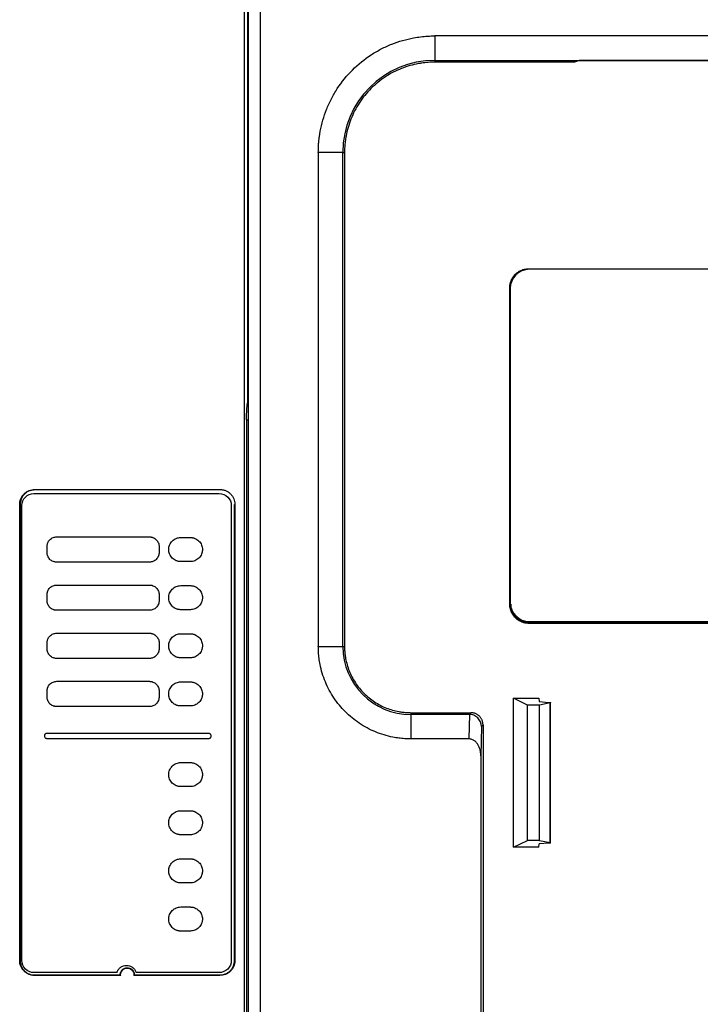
# Model space of a CAD drawing. Header units: millimetres. Extents: x 190.2 to 209.7, y 176 to 224.
# Tile 7 of 9: x 197.3 to 203, y 210.5 to 218.7. Entities that reach past the tile are written whole.
import ezdxf

# ---------------------------------------------------------------- set-up
doc = ezdxf.new("R2010")
doc.units = ezdxf.units.MM

msp = doc.modelspace()

# ---------------------------------------------------------------- linework, layer by layer
at = {"color": 7, "linetype": 'Continuous', "lineweight": 25}
for p, q in [((199.1688, 208.4066), (199.1688, 221.5409)), ((199.2012, 221.4864), (199.2012, 208.4613)), ((199.3012, 208.4613), (199.3013, 221.4863)), ((199.195, 220.4916), (199.195, 215.512)), ((207.1505, 218.5611), (200.7505, 218.5611)), ((200.7505, 218.5611), (200.7505, 218.3576)), ((200.7505, 218.3576), (207.1505, 218.3576)), ((200.7505, 218.3576), (200.7505, 218.3433)), ((201.9101, 218.3433), (200.7505, 218.3433)), ((201.9505, 218.3567), (201.9101, 218.3433)), ((205.9505, 218.3567), (201.9505, 218.3567)), ((199.7827, 217.5933), (199.7827, 213.4883)), ((199.9862, 217.5933), (199.7827, 217.5933)), ((199.9862, 213.4883), (199.9862, 217.5933)), ((199.9862, 217.5933), (200.0005, 217.5933)), ((200.0005, 217.5933), (200.0005, 213.4883)), ((201.531, 216.6271), (206.371, 216.6271)), ((206.1937, 216.6219), (201.5363, 216.6219)), ((201.3726, 213.8388), (201.3726, 216.4688)), ((201.3769, 216.4625), (201.3769, 213.855)), ((199.1866, 215.3722), (199.1866, 210.2153)), ((197.42, 214.7588), (198.96, 214.7588)), ((197.426, 214.7923), (198.966, 214.7923)), ((197.426, 214.7888), (197.426, 214.7923)), ((198.966, 214.7888), (197.426, 214.7888)), ((198.966, 214.7888), (198.966, 214.7923)), ((197.3025, 210.8788), (197.3025, 214.6688)), ((197.306, 214.6688), (197.3025, 214.6688)), ((197.306, 214.6688), (197.306, 210.8788)), ((199.086, 210.8788), (199.086, 214.6688)), ((199.086, 214.6688), (199.0895, 214.6688)), ((199.0895, 214.6688), (199.0895, 210.8788)), ((197.32, 210.8788), (197.32, 214.6588)), ((199.06, 214.6588), (199.06, 210.8788)), ((197.61, 214.3988), (198.38, 214.3988)), ((198.64, 214.3938), (198.72, 214.3938)), ((197.53, 214.2688), (197.53, 214.3188)), ((198.46, 214.3188), (198.46, 214.2688)), ((198.38, 214.1888), (197.61, 214.1888)), ((198.72, 214.1938), (198.64, 214.1938)), ((197.61, 213.9988), (198.38, 213.9988)), ((198.64, 213.9938), (198.72, 213.9938)), ((197.53, 213.8688), (197.53, 213.9188)), ((198.46, 213.9188), (198.46, 213.8688)), ((198.38, 213.7888), (197.61, 213.7888)), ((198.72, 213.7938), (198.64, 213.7938)), ((201.531, 213.6888), (201.531, 213.6804)), ((201.531, 213.6888), (206.221, 213.6888)), ((206.371, 213.6804), (201.531, 213.6804)), ((201.5363, 213.6956), (206.1937, 213.6956)), ((197.61, 213.5988), (198.38, 213.5988)), ((197.53, 213.4688), (197.53, 213.5188)), ((198.46, 213.5188), (198.46, 213.4688)), ((198.64, 213.5938), (198.72, 213.5938)), ((199.7827, 213.4883), (199.9862, 213.4883)), ((199.9862, 213.4883), (200.0005, 213.4883)), ((198.38, 213.3888), (197.61, 213.3888)), ((198.72, 213.3938), (198.64, 213.3938)), ((197.61, 213.1988), (198.38, 213.1988)), ((198.64, 213.1938), (198.72, 213.1938)), ((197.53, 213.0688), (197.53, 213.1188)), ((198.46, 213.1188), (198.46, 213.0688)), ((201.521, 213.0008), (201.4038, 213.0578)), ((201.4038, 213.0578), (201.6129, 213.0578)), ((201.4038, 211.8197), (201.4038, 213.0578)), ((201.6129, 213.0578), (201.6169, 213.0298)), ((201.6169, 213.0298), (201.696, 213.0242)), ((201.711, 211.8532), (201.711, 213.0243)), ((198.38, 212.9888), (197.61, 212.9888)), ((198.72, 212.9938), (198.64, 212.9938)), ((201.621, 213.0008), (201.521, 213.0008)), ((201.521, 211.8767), (201.521, 213.0008)), ((201.707, 213.0191), (201.621, 213.0008)), ((201.621, 211.8767), (201.621, 213.0008)), ((201.707, 211.8584), (201.707, 213.0191)), ((200.5505, 212.9383), (201.0506, 212.9383)), ((200.5505, 212.9383), (200.5505, 212.924)), ((200.5505, 212.924), (200.5505, 212.7205)), ((201.0368, 212.924), (200.5505, 212.924)), ((201.0374, 212.9239), (201.0339, 212.7205)), ((201.0506, 212.9383), (201.0368, 212.9239)), ((201.1369, 212.8247), (201.1327, 212.5796)), ((201.1505, 212.8383), (201.1369, 212.8247)), ((201.1505, 212.8383), (201.1505, 209.0533)), ((197.51, 212.7418), (197.51, 212.7488)), ((197.53, 212.7688), (198.87, 212.7688)), ((198.87, 212.7218), (197.53, 212.7218)), ((198.89, 212.7488), (198.89, 212.7418)), ((201.0339, 212.7205), (200.5505, 212.7205)), ((201.1327, 212.5796), (201.1327, 209.0533)), ((198.64, 212.5238), (198.72, 212.5238)), ((198.72, 212.3238), (198.64, 212.3238)), ((198.64, 212.1238), (198.72, 212.1238)), ((198.72, 211.9238), (198.64, 211.9238)), ((201.4038, 211.8197), (201.521, 211.8767)), ((201.6129, 211.8197), (201.4038, 211.8197)), ((201.621, 211.8767), (201.521, 211.8767)), ((201.6129, 211.8197), (201.6169, 211.8478)), ((201.696, 211.8534), (201.6169, 211.8478)), ((201.621, 211.8767), (201.707, 211.8584)), ((198.64, 211.7238), (198.72, 211.7238)), ((198.72, 211.5238), (198.64, 211.5238)), ((198.64, 211.3238), (198.72, 211.3238)), ((198.72, 211.1238), (198.64, 211.1238)), ((197.306, 210.8788), (197.3025, 210.8788)), ((199.086, 210.8788), (199.0895, 210.8788)), ((198.11, 210.7788), (197.42, 210.7788)), ((197.426, 210.7588), (197.426, 210.7553)), ((197.426, 210.7588), (198.1375, 210.7588)), ((198.1413, 210.7553), (197.426, 210.7553)), ((198.966, 210.7553), (198.2507, 210.7553)), ((198.2545, 210.7588), (198.966, 210.7588)), ((198.96, 210.7788), (198.27, 210.7788)), ((198.966, 210.7588), (198.966, 210.7553))]:
    msp.add_line(p, q, dxfattribs=at)
at = {"color": 8, "linetype": 'Continuous', "lineweight": 25}
for p, q in [((201.531, 216.6218), (201.531, 216.6271)), ((201.377, 216.4688), (201.3726, 216.4688)), ((199.1866, 215.3722), (199.2012, 215.3722)), ((201.3777, 213.8388), (201.3726, 213.8388))]:
    msp.add_line(p, q, dxfattribs=at)
at = {"color": 7, "linetype": 'Continuous', "lineweight": 25}
for centre, radius, start, end in [((200.7505, 217.5933), 0.7643, 90, 180), ((200.5505, 213.4883), 0.5643, 180, 270)]:
    msp.add_arc(centre, radius, start, end, dxfattribs=at)
for centre, major_axis in [((201.5375, 216.4613), (0.114, -0.114)), ((201.5375, 213.8563), (0.114, 0.114))]:
    msp.add_ellipse(centre, major_axis=major_axis, ratio=0.992433, start_param=2.359993, end_param=3.923193, dxfattribs=at)
for points, knots in [([(199.7827, 217.5933), (199.7828, 217.6031), (199.783, 217.6228), (199.7844, 217.6523), (199.7866, 217.6817), (199.7897, 217.711), (199.7938, 217.7403), (199.8023, 217.7905), (199.8189, 217.8611), (199.8497, 217.9513), (199.8897, 218.0392), (199.9562, 218.153), (200.0613, 218.2825), (200.1907, 218.3876), (200.3045, 218.4541), (200.3925, 218.4941), (200.4826, 218.5249), (200.5628, 218.5438), (200.6326, 218.5544), (200.6915, 218.56), (200.7308, 218.5607), (200.7505, 218.5611)], [0, 0, 0, 0, 0.019453, 0.038872, 0.058275, 0.077679, 0.097104, 0.116567, 0.178313, 0.240094, 0.304414, 0.368769, 0.500007, 0.631244, 0.695565, 0.75992, 0.821666, 0.883447, 0.922314, 0.961117, 1, 1, 1, 1]), ([(200.7505, 218.3433), (200.7413, 218.3432), (200.723, 218.343), (200.6956, 218.3414), (200.6683, 218.3389), (200.6411, 218.3354), (200.5991, 218.3284), (200.5429, 218.3152), (200.4731, 218.2914), (200.4049, 218.2604), (200.3167, 218.2088), (200.2164, 218.1274), (200.1349, 218.0271), (200.0834, 217.9389), (200.0524, 217.8707), (200.0286, 217.8009), (200.0139, 217.7387), (200.0056, 217.6846), (200.0013, 217.639), (200.0008, 217.6085), (200.0005, 217.5933)], [0, 0, 0, 0, 0.023337, 0.046631, 0.069912, 0.093213, 0.116565, 0.178306, 0.240092, 0.304408, 0.368768, 0.500006, 0.631244, 0.695559, 0.759919, 0.821661, 0.883446, 0.922312, 0.961115, 1, 1, 1, 1]), ([(201.3726, 216.4688), (201.3727, 216.4728), (201.3729, 216.4807), (201.3743, 216.4926), (201.3765, 216.5043), (201.3796, 216.5158), (201.3858, 216.5335), (201.3976, 216.5564), (201.4182, 216.5815), (201.4434, 216.6021), (201.4686, 216.6151), (201.4915, 216.6226), (201.5111, 216.6264), (201.5243, 216.6269), (201.531, 216.6271)], [0, 0, 0, 0, 0.048279, 0.096162, 0.143923, 0.191839, 0.240186, 0.370009, 0.500048, 0.629872, 0.759911, 0.840108, 0.91971, 1, 1, 1, 1]), ([(199.1866, 215.3722), (199.1867, 215.3762), (199.1867, 215.3842), (199.1868, 215.3963), (199.187, 215.4087), (199.1873, 215.421), (199.1878, 215.4333), (199.1883, 215.4454), (199.1889, 215.4572), (199.1897, 215.4686), (199.1905, 215.4792), (199.1915, 215.4891), (199.1926, 215.498), (199.1937, 215.5059), (199.1946, 215.51), (199.195, 215.512)], [0, 0, 0, 0, 0.065979, 0.133791, 0.203426, 0.27489, 0.34818, 0.423295, 0.500234, 0.578992, 0.659567, 0.741958, 0.82616, 0.912174, 1, 1, 1, 1]), ([(199.195, 215.512), (199.1953, 215.5052), (199.1957, 215.4965), (199.2002, 215.4892), (199.2012, 215.4876)], [0, 0, 0, 0, 0.776601, 1, 1, 1, 1]), ([(197.3025, 214.6688), (197.3026, 214.6727), (197.3028, 214.6804), (197.3045, 214.6919), (197.3072, 214.7032), (197.3125, 214.7185), (197.322, 214.7371), (197.3381, 214.7567), (197.3577, 214.7728), (197.3796, 214.784), (197.4027, 214.791), (197.4182, 214.7919), (197.426, 214.7923)], [0, 0, 0, 0, 0.0602712, 0.1200369, 0.1798365, 0.2402085, 0.3700315, 0.500131, 0.6299541, 0.7600538, 0.8799594, 1, 1, 1, 1]), ([(197.426, 214.7888), (197.4222, 214.7887), (197.4147, 214.7885), (197.4035, 214.7868), (197.3925, 214.7842), (197.3776, 214.7791), (197.3596, 214.7698), (197.3406, 214.7542), (197.3249, 214.7351), (197.314, 214.7138), (197.3072, 214.6914), (197.3064, 214.6763), (197.306, 214.6688)], [0, 0, 0, 0, 0.0602696, 0.1200349, 0.179835, 0.2402084, 0.3700274, 0.5001309, 0.62995, 0.7600537, 0.8799574, 1, 1, 1, 1]), ([(197.32, 214.6588), (197.32, 214.6849), (197.3308, 214.711), (197.3678, 214.748), (197.3938, 214.7588), (197.42, 214.7588)], [0, 0, 0, 0, 0.5, 0.5, 1, 1, 1, 1]), ([(198.96, 214.7588), (198.9862, 214.7588), (199.0122, 214.748), (199.0492, 214.711), (199.06, 214.6849), (199.06, 214.6588)], [0, 0, 0, 0, 0.5, 0.5, 1, 1, 1, 1]), ([(198.966, 214.7923), (198.9699, 214.7922), (198.9776, 214.792), (198.9892, 214.7903), (199.0005, 214.7876), (199.0158, 214.7823), (199.0343, 214.7728), (199.0539, 214.7567), (199.07, 214.7371), (199.0812, 214.7151), (199.0883, 214.6921), (199.0891, 214.6765), (199.0895, 214.6688)], [0, 0, 0, 0, 0.060271, 0.120037, 0.179837, 0.240208, 0.370031, 0.500131, 0.629954, 0.760054, 0.879959, 1, 1, 1, 1]), ([(197.53, 214.3188), (197.5301, 214.3213), (197.5302, 214.3263), (197.5313, 214.3338), (197.5331, 214.3411), (197.5365, 214.351), (197.5426, 214.363), (197.553, 214.3757), (197.5657, 214.3861), (197.58, 214.3934), (197.5949, 214.398), (197.605, 214.3985), (197.61, 214.3988)], [0, 0, 0, 0, 0.060243, 0.119999, 0.179808, 0.240207, 0.369955, 0.500129, 0.629877, 0.760052, 0.879922, 1, 1, 1, 1]), ([(198.38, 214.3988), (198.3825, 214.3987), (198.3875, 214.3986), (198.395, 214.3975), (198.4023, 214.3957), (198.4122, 214.3923), (198.4242, 214.3861), (198.4369, 214.3757), (198.4474, 214.363), (198.4547, 214.3488), (198.4592, 214.3339), (198.4597, 214.3238), (198.46, 214.3188)], [0, 0, 0, 0, 0.060243, 0.119999, 0.179808, 0.240207, 0.369955, 0.500129, 0.629877, 0.760052, 0.879922, 1, 1, 1, 1]), ([(198.64, 214.1938), (198.6368, 214.1938), (198.6306, 214.194), (198.6212, 214.1954), (198.6121, 214.1976), (198.5997, 214.2018), (198.5847, 214.2096), (198.5688, 214.2226), (198.5558, 214.2385), (198.5437, 214.2618), (198.5376, 214.2938), (198.5437, 214.3257), (198.5558, 214.3491), (198.5688, 214.3649), (198.5847, 214.378), (198.6025, 214.3871), (198.6211, 214.3928), (198.6337, 214.3934), (198.64, 214.3938)], [0, 0, 0, 0, 0.030166, 0.060083, 0.090022, 0.12025, 0.185225, 0.25037, 0.315344, 0.38049, 0.500065, 0.619641, 0.684615, 0.749761, 0.814735, 0.87988, 0.939898, 1, 1, 1, 1]), ([(198.72, 214.3938), (198.7232, 214.3937), (198.7294, 214.3935), (198.7388, 214.3921), (198.7479, 214.39), (198.7603, 214.3857), (198.7753, 214.378), (198.7912, 214.365), (198.8042, 214.3491), (198.8133, 214.3313), (198.819, 214.3126), (198.8197, 214.3001), (198.82, 214.2938)], [0, 0, 0, 0, 0.060259, 0.120021, 0.179824, 0.240208, 0.369998, 0.50013, 0.629921, 0.760053, 0.879943, 1, 1, 1, 1]), ([(197.61, 214.1888), (197.6075, 214.1888), (197.6025, 214.189), (197.595, 214.1901), (197.5877, 214.1918), (197.5778, 214.1952), (197.5658, 214.2014), (197.5531, 214.2118), (197.5426, 214.2245), (197.5353, 214.2387), (197.5308, 214.2537), (197.5303, 214.2637), (197.53, 214.2688)], [0, 0, 0, 0, 0.060243, 0.119999, 0.179808, 0.240207, 0.369955, 0.500129, 0.629877, 0.760052, 0.879922, 1, 1, 1, 1]), ([(198.46, 214.2688), (198.4599, 214.2662), (198.4598, 214.2612), (198.4587, 214.2538), (198.4569, 214.2464), (198.4535, 214.2365), (198.4474, 214.2245), (198.437, 214.2118), (198.4243, 214.2014), (198.41, 214.1941), (198.3951, 214.1896), (198.385, 214.189), (198.38, 214.1888)], [0, 0, 0, 0, 0.060243, 0.119999, 0.179808, 0.240207, 0.369955, 0.500129, 0.629877, 0.760052, 0.879922, 1, 1, 1, 1]), ([(198.82, 214.2938), (198.8199, 214.2906), (198.8198, 214.2843), (198.8184, 214.275), (198.8162, 214.2658), (198.8119, 214.2535), (198.8042, 214.2385), (198.7912, 214.2226), (198.7753, 214.2096), (198.7575, 214.2004), (198.7389, 214.1948), (198.7263, 214.1941), (198.72, 214.1938)], [0, 0, 0, 0, 0.060259, 0.120021, 0.179824, 0.240208, 0.369998, 0.50013, 0.629921, 0.760053, 0.879943, 1, 1, 1, 1]), ([(197.53, 213.9188), (197.5301, 213.9213), (197.5302, 213.9263), (197.5313, 213.9338), (197.5331, 213.9411), (197.5365, 213.951), (197.5426, 213.963), (197.553, 213.9757), (197.5657, 213.9861), (197.58, 213.9934), (197.5949, 213.998), (197.605, 213.9985), (197.61, 213.9988)], [0, 0, 0, 0, 0.060243, 0.119999, 0.179808, 0.240207, 0.369955, 0.500129, 0.629877, 0.760052, 0.879922, 1, 1, 1, 1]), ([(198.38, 213.9988), (198.3825, 213.9987), (198.3875, 213.9986), (198.395, 213.9975), (198.4023, 213.9957), (198.4122, 213.9923), (198.4242, 213.9861), (198.4369, 213.9757), (198.4474, 213.963), (198.4547, 213.9488), (198.4592, 213.9339), (198.4597, 213.9238), (198.46, 213.9188)], [0, 0, 0, 0, 0.060243, 0.119999, 0.179808, 0.240207, 0.369955, 0.500129, 0.629877, 0.760052, 0.879922, 1, 1, 1, 1]), ([(198.64, 213.7938), (198.6368, 213.7938), (198.6306, 213.794), (198.6212, 213.7954), (198.6121, 213.7976), (198.5997, 213.8018), (198.5847, 213.8096), (198.5688, 213.8226), (198.5558, 213.8385), (198.5437, 213.8618), (198.5376, 213.8938), (198.5437, 213.9257), (198.5558, 213.9491), (198.5688, 213.9649), (198.5847, 213.978), (198.6025, 213.9871), (198.6211, 213.9928), (198.6337, 213.9934), (198.64, 213.9938)], [0, 0, 0, 0, 0.030166, 0.060083, 0.090022, 0.12025, 0.185225, 0.25037, 0.315344, 0.38049, 0.500065, 0.619641, 0.684615, 0.749761, 0.814735, 0.87988, 0.939898, 1, 1, 1, 1]), ([(198.72, 213.9938), (198.7232, 213.9937), (198.7294, 213.9935), (198.7388, 213.9921), (198.7479, 213.99), (198.7603, 213.9857), (198.7753, 213.978), (198.7912, 213.965), (198.8042, 213.9491), (198.8133, 213.9313), (198.819, 213.9126), (198.8197, 213.9001), (198.82, 213.8938)], [0, 0, 0, 0, 0.060259, 0.120021, 0.179824, 0.240208, 0.369998, 0.50013, 0.629921, 0.760053, 0.879943, 1, 1, 1, 1]), ([(197.61, 213.7888), (197.6075, 213.7888), (197.6025, 213.789), (197.595, 213.7901), (197.5877, 213.7918), (197.5778, 213.7952), (197.5658, 213.8014), (197.5531, 213.8118), (197.5426, 213.8245), (197.5353, 213.8387), (197.5308, 213.8537), (197.5303, 213.8637), (197.53, 213.8688)], [0, 0, 0, 0, 0.060243, 0.119999, 0.179808, 0.240207, 0.369955, 0.500129, 0.629877, 0.760052, 0.879922, 1, 1, 1, 1]), ([(198.46, 213.8688), (198.4599, 213.8662), (198.4598, 213.8612), (198.4587, 213.8538), (198.4569, 213.8464), (198.4535, 213.8365), (198.4474, 213.8245), (198.437, 213.8118), (198.4243, 213.8014), (198.41, 213.7941), (198.3951, 213.7896), (198.385, 213.789), (198.38, 213.7888)], [0, 0, 0, 0, 0.060243, 0.119999, 0.179808, 0.240207, 0.369955, 0.500129, 0.629877, 0.760052, 0.879922, 1, 1, 1, 1]), ([(198.82, 213.8938), (198.8199, 213.8906), (198.8198, 213.8843), (198.8184, 213.875), (198.8162, 213.8658), (198.8119, 213.8535), (198.8042, 213.8385), (198.7912, 213.8226), (198.7753, 213.8096), (198.7575, 213.8004), (198.7389, 213.7948), (198.7263, 213.7941), (198.72, 213.7938)], [0, 0, 0, 0, 0.060259, 0.120021, 0.179824, 0.240208, 0.369998, 0.50013, 0.629921, 0.760053, 0.879943, 1, 1, 1, 1]), ([(201.531, 213.6804), (201.527, 213.6805), (201.519, 213.6806), (201.5072, 213.682), (201.4955, 213.6842), (201.4839, 213.6874), (201.4663, 213.6936), (201.4434, 213.7054), (201.4183, 213.726), (201.3976, 213.7512), (201.3846, 213.7764), (201.3772, 213.7993), (201.3733, 213.8189), (201.3728, 213.8321), (201.3726, 213.8388)], [0, 0, 0, 0, 0.048279, 0.096162, 0.143923, 0.191839, 0.240186, 0.370009, 0.500048, 0.629872, 0.759911, 0.840108, 0.91971, 1, 1, 1, 1]), ([(201.381, 213.8388), (201.3811, 213.835), (201.3812, 213.8274), (201.3826, 213.8162), (201.3847, 213.8051), (201.3876, 213.7942), (201.3935, 213.7775), (201.4047, 213.7558), (201.4242, 213.732), (201.448, 213.7125), (201.4719, 213.7001), (201.4936, 213.6931), (201.5121, 213.6894), (201.5247, 213.689), (201.531, 213.6888)], [0, 0, 0, 0, 0.048277, 0.096159, 0.14392, 0.191837, 0.240186, 0.370003, 0.500048, 0.629866, 0.759911, 0.840105, 0.919707, 1, 1, 1, 1]), ([(197.53, 213.5188), (197.5301, 213.5213), (197.5302, 213.5263), (197.5313, 213.5338), (197.5331, 213.5411), (197.5365, 213.551), (197.5426, 213.563), (197.553, 213.5757), (197.5657, 213.5861), (197.58, 213.5934), (197.5949, 213.598), (197.605, 213.5985), (197.61, 213.5988)], [0, 0, 0, 0, 0.060243, 0.119999, 0.179808, 0.240207, 0.369955, 0.500129, 0.629877, 0.760052, 0.879922, 1, 1, 1, 1]), ([(198.38, 213.5988), (198.3825, 213.5987), (198.3875, 213.5986), (198.395, 213.5975), (198.4023, 213.5957), (198.4122, 213.5923), (198.4242, 213.5861), (198.4369, 213.5757), (198.4474, 213.563), (198.4547, 213.5488), (198.4592, 213.5339), (198.4597, 213.5238), (198.46, 213.5188)], [0, 0, 0, 0, 0.060243, 0.119999, 0.179808, 0.240207, 0.369955, 0.500129, 0.629877, 0.760052, 0.879922, 1, 1, 1, 1]), ([(198.64, 213.3938), (198.6368, 213.3938), (198.6306, 213.394), (198.6212, 213.3954), (198.6121, 213.3976), (198.5997, 213.4018), (198.5847, 213.4096), (198.5688, 213.4226), (198.5558, 213.4385), (198.5437, 213.4618), (198.5376, 213.4938), (198.5437, 213.5257), (198.5558, 213.5491), (198.5688, 213.5649), (198.5847, 213.578), (198.6025, 213.5871), (198.6211, 213.5928), (198.6337, 213.5934), (198.64, 213.5938)], [0, 0, 0, 0, 0.0301662, 0.0600835, 0.0900217, 0.1202503, 0.1852247, 0.25037, 0.3153444, 0.3804898, 0.5000653, 0.6196409, 0.6846152, 0.7497605, 0.814735, 0.8798803, 0.9398985, 1, 1, 1, 1]), ([(198.72, 213.5938), (198.7232, 213.5937), (198.7294, 213.5935), (198.7388, 213.5921), (198.7479, 213.59), (198.7603, 213.5857), (198.7753, 213.578), (198.7912, 213.565), (198.8042, 213.5491), (198.8133, 213.5313), (198.819, 213.5126), (198.8197, 213.5001), (198.82, 213.4938)], [0, 0, 0, 0, 0.060259, 0.120021, 0.179824, 0.240208, 0.369998, 0.50013, 0.629921, 0.760053, 0.879943, 1, 1, 1, 1]), ([(197.61, 213.3888), (197.6075, 213.3888), (197.6025, 213.389), (197.595, 213.3901), (197.5877, 213.3918), (197.5778, 213.3952), (197.5658, 213.4014), (197.5531, 213.4118), (197.5426, 213.4245), (197.5353, 213.4387), (197.5308, 213.4537), (197.5303, 213.4637), (197.53, 213.4688)], [0, 0, 0, 0, 0.060243, 0.1199994, 0.1798082, 0.2402069, 0.3699548, 0.5001294, 0.6298775, 0.7600523, 0.8799221, 1, 1, 1, 1]), ([(198.46, 213.4688), (198.4599, 213.4662), (198.4598, 213.4612), (198.4587, 213.4538), (198.4569, 213.4464), (198.4535, 213.4365), (198.4474, 213.4245), (198.437, 213.4118), (198.4243, 213.4014), (198.41, 213.3941), (198.3951, 213.3896), (198.385, 213.389), (198.38, 213.3888)], [0, 0, 0, 0, 0.060243, 0.119999, 0.179808, 0.240207, 0.369955, 0.500129, 0.629877, 0.760052, 0.879922, 1, 1, 1, 1]), ([(198.82, 213.4938), (198.8199, 213.4906), (198.8198, 213.4843), (198.8184, 213.475), (198.8162, 213.4658), (198.8119, 213.4535), (198.8042, 213.4385), (198.7912, 213.4226), (198.7753, 213.4096), (198.7575, 213.4004), (198.7389, 213.3948), (198.7263, 213.3941), (198.72, 213.3938)], [0, 0, 0, 0, 0.060259, 0.120021, 0.179824, 0.240208, 0.369998, 0.50013, 0.629921, 0.760053, 0.879943, 1, 1, 1, 1]), ([(200.5505, 212.7205), (200.5422, 212.7205), (200.5256, 212.7207), (200.5007, 212.7219), (200.476, 212.7239), (200.4513, 212.7268), (200.4266, 212.7304), (200.3854, 212.7378), (200.328, 212.7521), (200.2562, 212.7777), (200.1873, 212.8103), (200.1012, 212.8622), (200.0041, 212.9419), (199.9244, 213.0389), (199.8726, 213.1251), (199.84, 213.1939), (199.8143, 213.2657), (199.798, 213.3311), (199.7886, 213.3889), (199.7836, 213.4385), (199.783, 213.4717), (199.7827, 213.4883)], [0, 0, 0, 0, 0.0206727, 0.0413044, 0.0619168, 0.0825316, 0.1031706, 0.1238554, 0.1869554, 0.2500991, 0.3131991, 0.3763428, 0.500008, 0.6236732, 0.6867732, 0.7499169, 0.8130169, 0.8761606, 0.9174598, 0.9586815, 1, 1, 1, 1]), ([(200.0005, 213.4883), (200.0006, 213.4815), (200.0007, 213.4681), (200.0019, 213.448), (200.0037, 213.428), (200.0063, 213.408), (200.0114, 213.3773), (200.0211, 213.336), (200.0386, 213.2848), (200.0613, 213.2348), (200.0991, 213.1702), (200.1588, 213.0966), (200.2324, 213.0369), (200.2971, 212.9991), (200.347, 212.9763), (200.3983, 212.9588), (200.4438, 212.9481), (200.4835, 212.942), (200.5169, 212.9389), (200.5393, 212.9385), (200.5505, 212.9383)], [0, 0, 0, 0, 0.023334, 0.046627, 0.069909, 0.093211, 0.116565, 0.178298, 0.240092, 0.304399, 0.368768, 0.500006, 0.631244, 0.695551, 0.759919, 0.821652, 0.883446, 0.922308, 0.961111, 1, 1, 1, 1]), ([(197.53, 213.1188), (197.5301, 213.1213), (197.5302, 213.1263), (197.5313, 213.1338), (197.5331, 213.1411), (197.5365, 213.151), (197.5426, 213.163), (197.553, 213.1757), (197.5657, 213.1861), (197.58, 213.1934), (197.5949, 213.198), (197.605, 213.1985), (197.61, 213.1988)], [0, 0, 0, 0, 0.060243, 0.1199994, 0.1798082, 0.2402069, 0.3699548, 0.5001294, 0.6298775, 0.7600523, 0.8799221, 1, 1, 1, 1]), ([(198.38, 213.1988), (198.3825, 213.1987), (198.3875, 213.1986), (198.395, 213.1975), (198.4023, 213.1957), (198.4122, 213.1923), (198.4242, 213.1861), (198.4369, 213.1757), (198.4474, 213.163), (198.4547, 213.1488), (198.4592, 213.1339), (198.4597, 213.1238), (198.46, 213.1188)], [0, 0, 0, 0, 0.060243, 0.119999, 0.179808, 0.240207, 0.369955, 0.500129, 0.629877, 0.760052, 0.879922, 1, 1, 1, 1]), ([(198.64, 212.9938), (198.6368, 212.9938), (198.6306, 212.994), (198.6212, 212.9954), (198.6121, 212.9976), (198.5997, 213.0018), (198.5847, 213.0096), (198.5688, 213.0226), (198.5558, 213.0385), (198.5437, 213.0618), (198.5376, 213.0938), (198.5437, 213.1257), (198.5558, 213.1491), (198.5688, 213.1649), (198.5847, 213.178), (198.6025, 213.1871), (198.6211, 213.1928), (198.6337, 213.1934), (198.64, 213.1938)], [0, 0, 0, 0, 0.030166, 0.060083, 0.090022, 0.12025, 0.185225, 0.25037, 0.315344, 0.38049, 0.500065, 0.619641, 0.684615, 0.749761, 0.814735, 0.87988, 0.939898, 1, 1, 1, 1]), ([(198.72, 213.1938), (198.7232, 213.1937), (198.7294, 213.1935), (198.7388, 213.1921), (198.7479, 213.19), (198.7603, 213.1857), (198.7753, 213.178), (198.7912, 213.165), (198.8042, 213.1491), (198.8133, 213.1313), (198.819, 213.1126), (198.8197, 213.1001), (198.82, 213.0938)], [0, 0, 0, 0, 0.060259, 0.1200207, 0.1798243, 0.2402078, 0.3699983, 0.5001303, 0.629921, 0.7600531, 0.8799433, 1, 1, 1, 1]), ([(197.61, 212.9888), (197.6075, 212.9888), (197.6025, 212.989), (197.595, 212.9901), (197.5877, 212.9918), (197.5778, 212.9952), (197.5658, 213.0014), (197.5531, 213.0118), (197.5426, 213.0245), (197.5353, 213.0387), (197.5308, 213.0537), (197.5303, 213.0637), (197.53, 213.0688)], [0, 0, 0, 0, 0.060243, 0.119999, 0.179808, 0.240207, 0.369955, 0.500129, 0.629877, 0.760052, 0.879922, 1, 1, 1, 1]), ([(198.46, 213.0688), (198.4599, 213.0662), (198.4598, 213.0612), (198.4587, 213.0538), (198.4569, 213.0464), (198.4535, 213.0365), (198.4474, 213.0245), (198.437, 213.0118), (198.4243, 213.0014), (198.41, 212.9941), (198.3951, 212.9896), (198.385, 212.989), (198.38, 212.9888)], [0, 0, 0, 0, 0.060243, 0.119999, 0.179808, 0.240207, 0.369955, 0.500129, 0.629877, 0.760052, 0.879922, 1, 1, 1, 1]), ([(198.82, 213.0938), (198.8199, 213.0906), (198.8198, 213.0843), (198.8184, 213.075), (198.8162, 213.0658), (198.8119, 213.0535), (198.8042, 213.0385), (198.7912, 213.0226), (198.7753, 213.0096), (198.7575, 213.0004), (198.7389, 212.9948), (198.7263, 212.9941), (198.72, 212.9938)], [0, 0, 0, 0, 0.060259, 0.120021, 0.179824, 0.240208, 0.369998, 0.50013, 0.629921, 0.760053, 0.879943, 1, 1, 1, 1]), ([(201.696, 213.0242), (201.6973, 213.024), (201.7002, 213.0238), (201.7041, 213.0233), (201.7077, 213.0227), (201.7104, 213.0219), (201.7108, 213.0213), (201.711, 213.021)], [0, 0, 0, 0, 0.150464, 0.325696, 0.525703, 0.750477, 1, 1, 1, 1]), ([(201.1369, 212.8247), (201.1368, 212.8278), (201.1366, 212.8337), (201.1353, 212.8421), (201.1337, 212.8493), (201.1318, 212.8555), (201.128, 212.8658), (201.1208, 212.8794), (201.1078, 212.895), (201.0925, 212.9076), (201.0749, 212.9168), (201.0563, 212.9227), (201.0436, 212.9235), (201.0374, 212.9239)], [0, 0, 0, 0, 0.063049, 0.119446, 0.169192, 0.212286, 0.248729, 0.388312, 0.512456, 0.641648, 0.765588, 0.88483, 1, 1, 1, 1]), ([(201.1505, 212.8383), (201.1504, 212.8416), (201.1502, 212.8481), (201.1487, 212.8579), (201.1463, 212.8674), (201.143, 212.8766), (201.1388, 212.8855), (201.1338, 212.8939), (201.1279, 212.9018), (201.1213, 212.9091), (201.1141, 212.9157), (201.1062, 212.9215), (201.0977, 212.9266), (201.0889, 212.9308), (201.0796, 212.9341), (201.0701, 212.9365), (201.0604, 212.938), (201.0538, 212.9382), (201.0506, 212.9383)], [0, 0, 0, 0, 0.062505, 0.125008, 0.18751, 0.25001, 0.312508, 0.375006, 0.437503, 0.5, 0.562497, 0.624994, 0.687492, 0.74999, 0.81249, 0.874992, 0.937495, 1, 1, 1, 1]), ([(197.51, 212.7488), (197.5101, 212.7501), (197.5102, 212.7527), (197.5113, 212.7565), (197.5132, 212.7599), (197.5166, 212.7639), (197.5221, 212.768), (197.5274, 212.7685), (197.53, 212.7688)], [0, 0, 0, 0, 0.1272, 0.249746, 0.3727, 0.501075, 0.749743, 1, 1, 1, 1]), ([(197.53, 212.7218), (197.5287, 212.7218), (197.5261, 212.722), (197.5223, 212.7231), (197.5188, 212.725), (197.5148, 212.7283), (197.5108, 212.7339), (197.5103, 212.7391), (197.51, 212.7418)], [0, 0, 0, 0, 0.1272, 0.249746, 0.3727, 0.501075, 0.749743, 1, 1, 1, 1]), ([(198.87, 212.7688), (198.8713, 212.7687), (198.8739, 212.7686), (198.8777, 212.7674), (198.8812, 212.7655), (198.8852, 212.7622), (198.8892, 212.7567), (198.8897, 212.7514), (198.89, 212.7488)], [0, 0, 0, 0, 0.1272001, 0.2497464, 0.3727003, 0.5010746, 0.7497428, 1, 1, 1, 1]), ([(198.89, 212.7418), (198.8899, 212.7404), (198.8898, 212.7378), (198.8887, 212.7341), (198.8868, 212.7306), (198.8834, 212.7266), (198.8779, 212.7226), (198.8726, 212.722), (198.87, 212.7218)], [0, 0, 0, 0, 0.1272, 0.249746, 0.3727, 0.501075, 0.749743, 1, 1, 1, 1]), ([(201.1327, 212.5796), (201.1326, 212.584), (201.1325, 212.5929), (201.1311, 212.606), (201.129, 212.619), (201.1248, 212.6362), (201.1174, 212.6569), (201.1048, 212.6793), (201.0893, 212.6977), (201.0733, 212.7096), (201.0588, 212.7163), (201.0465, 212.7198), (201.0381, 212.7203), (201.0339, 212.7205)], [0, 0, 0, 0, 0.070554, 0.140133, 0.209051, 0.277628, 0.420481, 0.555596, 0.681452, 0.798688, 0.867496, 0.933928, 1, 1, 1, 1]), ([(198.64, 212.3238), (198.6368, 212.3238), (198.6306, 212.324), (198.6212, 212.3254), (198.6121, 212.3276), (198.5997, 212.3318), (198.5847, 212.3396), (198.5688, 212.3526), (198.5558, 212.3685), (198.5437, 212.3918), (198.5376, 212.4238), (198.5437, 212.4557), (198.5558, 212.4791), (198.5688, 212.4949), (198.5847, 212.508), (198.6025, 212.5171), (198.6211, 212.5228), (198.6337, 212.5234), (198.64, 212.5238)], [0, 0, 0, 0, 0.0301662, 0.0600835, 0.0900217, 0.1202503, 0.1852247, 0.25037, 0.3153444, 0.3804898, 0.5000653, 0.6196409, 0.6846152, 0.7497605, 0.814735, 0.8798803, 0.9398985, 1, 1, 1, 1]), ([(198.72, 212.5238), (198.7232, 212.5237), (198.7294, 212.5235), (198.7388, 212.5221), (198.7479, 212.52), (198.7603, 212.5157), (198.7753, 212.508), (198.7912, 212.495), (198.8042, 212.4791), (198.8133, 212.4613), (198.819, 212.4426), (198.8197, 212.4301), (198.82, 212.4238)], [0, 0, 0, 0, 0.060259, 0.120021, 0.179824, 0.240208, 0.369998, 0.50013, 0.629921, 0.760053, 0.879943, 1, 1, 1, 1]), ([(198.82, 212.4238), (198.8199, 212.4206), (198.8198, 212.4143), (198.8184, 212.405), (198.8162, 212.3958), (198.8119, 212.3835), (198.8042, 212.3685), (198.7912, 212.3526), (198.7753, 212.3396), (198.7575, 212.3304), (198.7389, 212.3248), (198.7263, 212.3241), (198.72, 212.3238)], [0, 0, 0, 0, 0.060259, 0.120021, 0.179824, 0.240208, 0.369998, 0.50013, 0.629921, 0.760053, 0.879943, 1, 1, 1, 1]), ([(198.64, 211.9238), (198.6368, 211.9238), (198.6306, 211.924), (198.6212, 211.9254), (198.6121, 211.9276), (198.5997, 211.9318), (198.5847, 211.9396), (198.5688, 211.9526), (198.5558, 211.9685), (198.5437, 211.9918), (198.5376, 212.0238), (198.5437, 212.0557), (198.5558, 212.0791), (198.5688, 212.0949), (198.5847, 212.108), (198.6025, 212.1171), (198.6211, 212.1228), (198.6337, 212.1234), (198.64, 212.1238)], [0, 0, 0, 0, 0.030166, 0.060083, 0.090022, 0.12025, 0.185225, 0.25037, 0.315344, 0.38049, 0.500065, 0.619641, 0.684615, 0.749761, 0.814735, 0.87988, 0.939898, 1, 1, 1, 1]), ([(198.72, 212.1238), (198.7232, 212.1237), (198.7294, 212.1235), (198.7388, 212.1221), (198.7479, 212.12), (198.7603, 212.1157), (198.7753, 212.108), (198.7912, 212.095), (198.8042, 212.0791), (198.8133, 212.0613), (198.819, 212.0426), (198.8197, 212.0301), (198.82, 212.0238)], [0, 0, 0, 0, 0.060259, 0.120021, 0.179824, 0.240208, 0.369998, 0.50013, 0.629921, 0.760053, 0.879943, 1, 1, 1, 1]), ([(198.82, 212.0238), (198.8199, 212.0206), (198.8198, 212.0143), (198.8184, 212.005), (198.8162, 211.9958), (198.8119, 211.9835), (198.8042, 211.9685), (198.7912, 211.9526), (198.7753, 211.9396), (198.7575, 211.9304), (198.7389, 211.9248), (198.7263, 211.9241), (198.72, 211.9238)], [0, 0, 0, 0, 0.060259, 0.120021, 0.179824, 0.240208, 0.369998, 0.50013, 0.629921, 0.760053, 0.879943, 1, 1, 1, 1]), ([(201.711, 211.8566), (201.7109, 211.8563), (201.7107, 211.8559), (201.7092, 211.8553), (201.7071, 211.8547), (201.7045, 211.8543), (201.7018, 211.8539), (201.6989, 211.8536), (201.6969, 211.8534), (201.696, 211.8534)], [0, 0, 0, 0, 0.180834, 0.349009, 0.504521, 0.647371, 0.777563, 0.895102, 1, 1, 1, 1]), ([(198.64, 211.5238), (198.6368, 211.5238), (198.6306, 211.524), (198.6212, 211.5254), (198.6121, 211.5276), (198.5997, 211.5318), (198.5847, 211.5396), (198.5688, 211.5526), (198.5558, 211.5685), (198.5437, 211.5918), (198.5376, 211.6238), (198.5437, 211.6557), (198.5558, 211.6791), (198.5688, 211.6949), (198.5847, 211.708), (198.6025, 211.7171), (198.6211, 211.7228), (198.6337, 211.7234), (198.64, 211.7238)], [0, 0, 0, 0, 0.030166, 0.060083, 0.090022, 0.12025, 0.185225, 0.25037, 0.315344, 0.38049, 0.500065, 0.619641, 0.684615, 0.749761, 0.814735, 0.87988, 0.939898, 1, 1, 1, 1]), ([(198.72, 211.7238), (198.7232, 211.7237), (198.7294, 211.7235), (198.7388, 211.7221), (198.7479, 211.72), (198.7603, 211.7157), (198.7753, 211.708), (198.7912, 211.695), (198.8042, 211.6791), (198.8133, 211.6613), (198.819, 211.6426), (198.8197, 211.6301), (198.82, 211.6238)], [0, 0, 0, 0, 0.060259, 0.120021, 0.179824, 0.240208, 0.369998, 0.50013, 0.629921, 0.760053, 0.879943, 1, 1, 1, 1]), ([(198.82, 211.6238), (198.8199, 211.6206), (198.8198, 211.6143), (198.8184, 211.605), (198.8162, 211.5958), (198.8119, 211.5835), (198.8042, 211.5685), (198.7912, 211.5526), (198.7753, 211.5396), (198.7575, 211.5304), (198.7389, 211.5248), (198.7263, 211.5241), (198.72, 211.5238)], [0, 0, 0, 0, 0.060259, 0.120021, 0.179824, 0.240208, 0.369998, 0.50013, 0.629921, 0.760053, 0.879943, 1, 1, 1, 1]), ([(198.64, 211.1238), (198.6368, 211.1238), (198.6306, 211.124), (198.6212, 211.1254), (198.6121, 211.1276), (198.5997, 211.1318), (198.5847, 211.1396), (198.5688, 211.1526), (198.5558, 211.1685), (198.5437, 211.1918), (198.5376, 211.2238), (198.5437, 211.2557), (198.5558, 211.2791), (198.5688, 211.2949), (198.5847, 211.308), (198.6025, 211.3171), (198.6211, 211.3228), (198.6337, 211.3234), (198.64, 211.3238)], [0, 0, 0, 0, 0.030166, 0.060083, 0.090022, 0.12025, 0.185225, 0.25037, 0.315344, 0.38049, 0.500065, 0.619641, 0.684615, 0.749761, 0.814735, 0.87988, 0.939898, 1, 1, 1, 1]), ([(198.72, 211.3238), (198.7232, 211.3237), (198.7294, 211.3235), (198.7388, 211.3221), (198.7479, 211.32), (198.7603, 211.3157), (198.7753, 211.308), (198.7912, 211.295), (198.8042, 211.2791), (198.8133, 211.2613), (198.819, 211.2426), (198.8197, 211.2301), (198.82, 211.2238)], [0, 0, 0, 0, 0.060259, 0.120021, 0.179824, 0.240208, 0.369998, 0.50013, 0.629921, 0.760053, 0.879943, 1, 1, 1, 1]), ([(198.82, 211.2238), (198.8199, 211.2206), (198.8198, 211.2143), (198.8184, 211.205), (198.8162, 211.1958), (198.8119, 211.1835), (198.8042, 211.1685), (198.7912, 211.1526), (198.7753, 211.1396), (198.7575, 211.1304), (198.7389, 211.1248), (198.7263, 211.1241), (198.72, 211.1238)], [0, 0, 0, 0, 0.060259, 0.120021, 0.179824, 0.240208, 0.369998, 0.50013, 0.629921, 0.760053, 0.879943, 1, 1, 1, 1]), ([(197.426, 210.7553), (197.4221, 210.7554), (197.4144, 210.7556), (197.4028, 210.7573), (197.3915, 210.76), (197.3762, 210.7652), (197.3577, 210.7748), (197.3381, 210.7908), (197.322, 210.8105), (197.3108, 210.8324), (197.3037, 210.8555), (197.3029, 210.871), (197.3025, 210.8788)], [0, 0, 0, 0, 0.060271, 0.120037, 0.179837, 0.240208, 0.370031, 0.500131, 0.629954, 0.760054, 0.879959, 1, 1, 1, 1]), ([(197.306, 210.8788), (197.3061, 210.875), (197.3063, 210.8674), (197.3079, 210.8563), (197.3106, 210.8453), (197.3157, 210.8304), (197.325, 210.8124), (197.3406, 210.7934), (197.3596, 210.7777), (197.381, 210.7668), (197.4034, 210.76), (197.4185, 210.7592), (197.426, 210.7588)], [0, 0, 0, 0, 0.06027, 0.120035, 0.179835, 0.240208, 0.370027, 0.500131, 0.62995, 0.760054, 0.879957, 1, 1, 1, 1]), ([(197.42, 210.7788), (197.3938, 210.7788), (197.3678, 210.7895), (197.3308, 210.8266), (197.32, 210.8526), (197.32, 210.8788)], [0, 0, 0, 0, 0.5, 0.5, 1, 1, 1, 1]), ([(198.11, 210.7788), (198.1109, 210.7815), (198.1127, 210.787), (198.1164, 210.7949), (198.1218, 210.8038), (198.1294, 210.8132), (198.1432, 210.8254), (198.1634, 210.836), (198.19, 210.8401), (198.2166, 210.836), (198.2368, 210.8254), (198.2506, 210.8133), (198.259, 210.8027), (198.2658, 210.7911), (198.2686, 210.7829), (198.27, 210.7788)], [0, 0, 0, 0, 0.040668, 0.081168, 0.121945, 0.186079, 0.250461, 0.378533, 0.500033, 0.621533, 0.749605, 0.813738, 0.878121, 0.938999, 1, 1, 1, 1]), ([(198.1375, 210.7608), (198.1376, 210.7632), (198.1378, 210.7681), (198.1392, 210.7753), (198.1419, 210.7838), (198.1467, 210.7931), (198.1568, 210.8055), (198.1734, 210.8164), (198.196, 210.8207), (198.2186, 210.8164), (198.2351, 210.8055), (198.2453, 210.7931), (198.2506, 210.7827), (198.2539, 210.7718), (198.2543, 210.7644), (198.2545, 210.7608)], [0, 0, 0, 0, 0.040172, 0.080087, 0.120385, 0.185391, 0.25069, 0.380301, 0.500047, 0.619792, 0.749404, 0.81441, 0.879709, 0.939783, 1, 1, 1, 1]), ([(198.141, 210.7608), (198.141, 210.7752), (198.1469, 210.7895), (198.1673, 210.8098), (198.1816, 210.8158), (198.2104, 210.8158), (198.2247, 210.8098), (198.2451, 210.7895), (198.251, 210.7752), (198.251, 210.7608)], [0, 0, 0, 0, 0.25, 0.25, 0.5, 0.5, 0.75, 0.75, 1, 1, 1, 1]), ([(199.06, 210.8788), (199.06, 210.8526), (199.0492, 210.8266), (199.0122, 210.7895), (198.9862, 210.7788), (198.96, 210.7788)], [0, 0, 0, 0, 0.5, 0.5, 1, 1, 1, 1]), ([(199.0895, 210.8788), (199.0894, 210.8749), (199.0892, 210.8671), (199.0875, 210.8556), (199.0848, 210.8443), (199.0795, 210.829), (199.07, 210.8105), (199.0539, 210.7909), (199.0343, 210.7748), (199.0124, 210.7635), (198.9893, 210.7565), (198.9738, 210.7557), (198.966, 210.7553)], [0, 0, 0, 0, 0.060271, 0.120037, 0.179837, 0.240208, 0.370031, 0.500131, 0.629954, 0.760054, 0.879959, 1, 1, 1, 1]), ([(198.966, 210.7588), (198.9698, 210.7589), (198.9773, 210.7591), (198.9885, 210.7607), (198.9995, 210.7633), (199.0144, 210.7684), (199.0324, 210.7777), (199.0514, 210.7933), (199.0671, 210.8124), (199.078, 210.8337), (199.0848, 210.8561), (199.0856, 210.8712), (199.086, 210.8788)], [0, 0, 0, 0, 0.06027, 0.120035, 0.179835, 0.240208, 0.370027, 0.500131, 0.62995, 0.760054, 0.879957, 1, 1, 1, 1])]:
    msp.add_open_spline(points, degree=3, knots=knots, dxfattribs=at)
for points in [[(201.711, 213.021), (201.711, 213.0204), (201.7096, 213.0197), (201.707, 213.0191)], [(201.707, 211.8584), (201.7096, 211.8578), (201.711, 211.8572), (201.711, 211.8566)], [(198.1375, 210.7608), (198.1375, 210.7601), (198.1375, 210.7594), (198.1375, 210.7588)], [(198.1375, 210.7588), (198.1387, 210.7575), (198.14, 210.7564), (198.1413, 210.7553)], [(198.1413, 210.7553), (198.1411, 210.7571), (198.141, 210.7589), (198.141, 210.7608)], [(198.251, 210.7608), (198.251, 210.7589), (198.2509, 210.7571), (198.2507, 210.7553)], [(198.2507, 210.7553), (198.252, 210.7564), (198.2533, 210.7575), (198.2545, 210.7588)], [(198.2545, 210.7588), (198.2545, 210.7594), (198.2545, 210.7601), (198.2545, 210.7608)]]:
    msp.add_open_spline(points, degree=3, dxfattribs=at)

doc.saveas('drawing.dxf')
